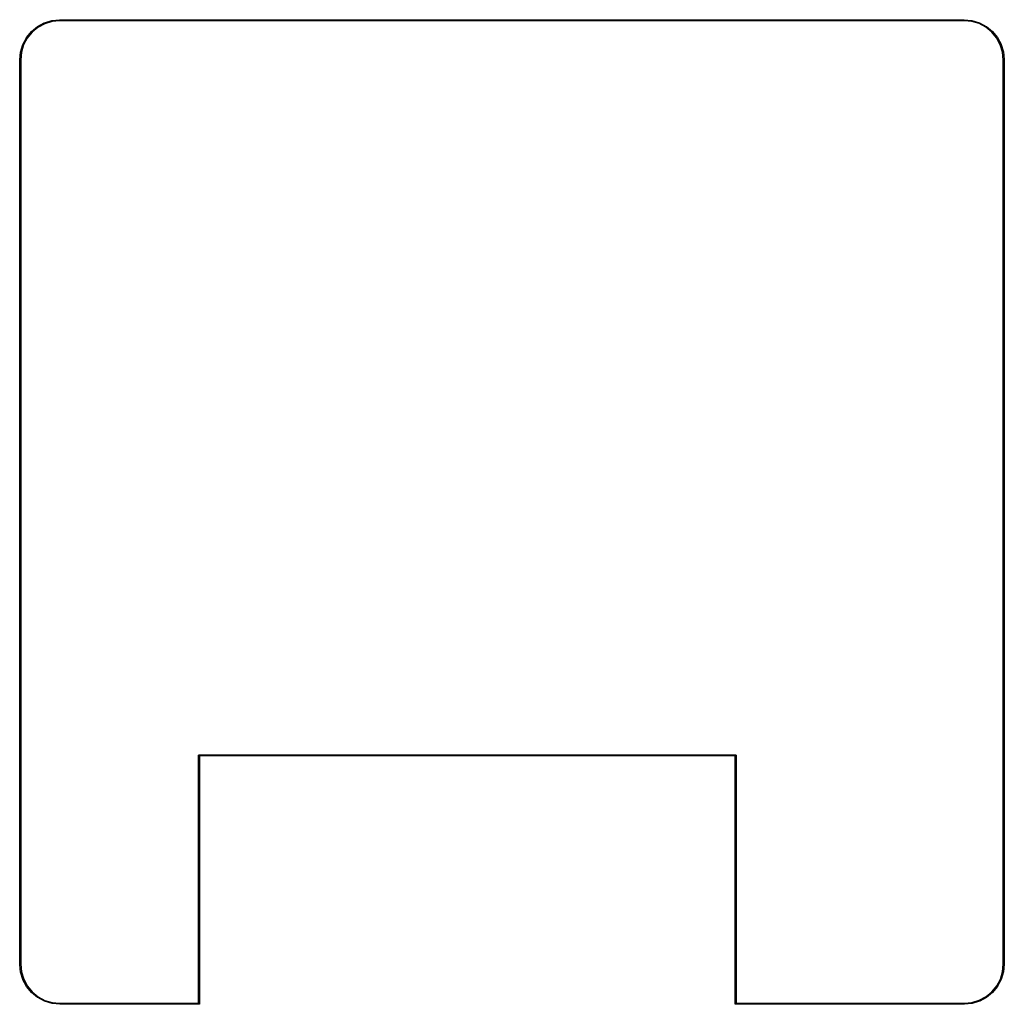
# Model space of a CAD drawing. Extents: x 0 to 3.9, y 0 to 3.9.
import ezdxf

# ---------------------------------------------------------------- set-up
doc = ezdxf.new("R2010")
doc.units = 0
doc.header["$MEASUREMENT"] = 0
doc.layers.add('BLACK', color=7, linetype='CONTINUOUS')

msp = doc.modelspace()

# ---------------------------------------------------------------- linework, layer by layer
at = {"layer": 'BLACK', "linetype": 'CONTINUOUS'}
for p, q in [((0.0445, 3.8526), (0.0682, 3.8722)), ((0.0705, 3.8691), (0.0471, 3.8497)), ((0.0682, 3.8722), (0.0682, 3.8723)), ((0.0682, 3.8723), (0.0683, 3.8723)), ((0.0682, 3.8722), (0.0682, 3.8722)), ((0.0682, 3.8722), (0.0682, 3.8722)), ((0.0683, 3.8723), (0.0685, 3.8725)), ((0.0685, 3.8725), (0.0955, 3.8871)), ((0.0972, 3.8835), (0.0705, 3.8691)), ((0.0955, 3.8871), (0.0955, 3.8871)), ((0.0955, 3.8871), (0.0955, 3.8871)), ((0.0955, 3.8871), (0.0955, 3.8871)), ((0.0955, 3.8871), (0.0957, 3.8871)), ((0.0957, 3.8871), (0.0959, 3.8872)), ((0.0959, 3.8872), (0.1252, 3.8963)), ((0.1262, 3.8925), (0.0972, 3.8835)), ((0.1252, 3.8963), (0.1253, 3.8963)), ((0.1253, 3.8963), (0.1254, 3.8963)), ((0.1254, 3.8963), (0.1256, 3.8964)), ((0.1256, 3.8964), (0.1562, 3.8996)), ((0.1565, 3.8957), (0.1262, 3.8925)), ((0.1562, 3.8996), (0.1562, 3.8996)), ((0.1562, 3.8996), (0.1563, 3.8996)), ((0.1563, 3.8996), (0.1564, 3.8996)), ((0.1564, 3.8996), (0.1574, 3.8996)), ((0.1575, 3.8957), (0.1565, 3.8957)), ((0.1574, 3.8996), (0.1574, 3.8996)), ((0.1574, 3.8996), (3.7403, 3.8996)), ((3.7401, 3.8957), (0.1575, 3.8957)), ((3.7704, 3.8927), (3.7401, 3.8957)), ((3.7403, 3.8996), (3.7403, 3.8996)), ((3.7403, 3.8996), (3.7403, 3.8996)), ((3.7403, 3.8996), (3.7709, 3.8966)), ((3.7994, 3.8839), (3.7704, 3.8927)), ((3.7709, 3.8966), (3.7709, 3.8966)), ((3.7709, 3.8966), (3.7709, 3.8966)), ((3.7709, 3.8966), (3.771, 3.8966)), ((3.771, 3.8966), (3.7711, 3.8966)), ((3.7711, 3.8966), (3.7713, 3.8965)), ((3.7713, 3.8965), (3.8007, 3.8876)), ((3.8262, 3.8697), (3.7994, 3.8839)), ((3.8007, 3.8876), (3.8008, 3.8876)), ((3.8008, 3.8876), (3.8009, 3.8876)), ((3.8009, 3.8876), (3.8011, 3.8875)), ((3.8011, 3.8875), (3.8282, 3.8731)), ((3.8497, 3.8505), (3.8262, 3.8697)), ((3.8282, 3.8731), (3.8282, 3.8731)), ((3.8282, 3.8731), (3.8283, 3.8731)), ((3.8283, 3.8731), (3.8284, 3.8729)), ((3.8284, 3.8729), (3.8285, 3.8729)), ((3.8285, 3.8729), (3.8524, 3.8534)), ((0.0101, 3.8011), (0.0246, 3.8282)), ((0.028, 3.8262), (0.0137, 3.7994)), ((0.0246, 3.8283), (0.0247, 3.8284)), ((0.0246, 3.8282), (0.0246, 3.8283)), ((0.0247, 3.8284), (0.0248, 3.8285)), ((0.0248, 3.8285), (0.0442, 3.8524)), ((0.0471, 3.8497), (0.028, 3.8262)), ((0.0442, 3.8524), (0.0444, 3.8525)), ((0.0442, 3.8524), (0.0442, 3.8524)), ((0.0444, 3.8525), (0.0445, 3.8526)), ((3.8691, 3.8271), (3.8497, 3.8505)), ((3.8524, 3.8534), (3.8524, 3.8534)), ((3.8524, 3.8534), (3.8525, 3.8533)), ((3.8525, 3.8533), (3.8526, 3.8532)), ((3.8526, 3.8532), (3.8722, 3.8295)), ((3.8835, 3.8004), (3.8691, 3.8271)), ((3.8722, 3.8295), (3.8722, 3.8295)), ((3.8722, 3.8295), (3.8722, 3.8295)), ((3.8722, 3.8295), (3.8723, 3.8295)), ((3.8723, 3.8295), (3.8723, 3.8293)), ((3.8723, 3.8293), (3.8725, 3.8292)), ((3.8725, 3.8292), (3.8871, 3.8021)), ((0.0011, 3.7713), (0.01, 3.8007)), ((0.0137, 3.7994), (0.0049, 3.7704)), ((0.01, 3.8008), (0.0101, 3.8009)), ((0.01, 3.8007), (0.01, 3.8008)), ((0.0101, 3.8009), (0.0101, 3.8011)), ((3.8925, 3.7714), (3.8835, 3.8004)), ((3.8871, 3.8021), (3.8871, 3.8021)), ((3.8871, 3.8021), (3.8871, 3.8021)), ((3.8871, 3.8021), (3.8871, 3.8021)), ((3.8871, 3.8021), (3.8871, 3.8019)), ((3.8871, 3.8019), (3.8872, 3.8018)), ((3.8872, 3.8018), (3.8963, 3.7724)), ((-0.002, 3.7403), (0.001, 3.7709)), ((0.001, 3.771), (0.0011, 3.7711)), ((0.001, 3.7709), (0.001, 3.771)), ((0.001, 3.7709), (0.001, 3.7709)), ((0.001, 3.7709), (0.001, 3.7709)), ((0.0011, 3.7711), (0.0011, 3.7713)), ((0.0049, 3.7704), (0.002, 3.7401)), ((3.8957, 3.7412), (3.8925, 3.7714)), ((3.8963, 3.7724), (3.8963, 3.7724)), ((3.8963, 3.7724), (3.8963, 3.7722)), ((3.8963, 3.7722), (3.8964, 3.772)), ((3.8964, 3.772), (3.8996, 3.7415)), ((-0.002, 0.1575), (-0.002, 3.7403)), ((-0.002, 3.7403), (-0.002, 3.7403)), ((0.002, 3.7401), (0.002, 0.1575)), ((3.8957, 3.7401), (3.8957, 3.7412)), ((3.8957, 0.1576), (3.8957, 3.7401)), ((3.8957, 3.7401), (3.8957, 3.7401)), ((3.8996, 3.7415), (3.8996, 3.7414)), ((3.8996, 3.7414), (3.8996, 3.7414)), ((3.8996, 3.7414), (3.8996, 3.7413)), ((3.8996, 3.7413), (3.8996, 3.7403)), ((3.8996, 3.7403), (3.8996, 3.7403)), ((3.8996, 3.7403), (3.8996, 0.1574)), ((0.7067, 0.9846), (0.7068, 0.985)), ((0.7067, 0.9843), (0.7067, 0.9846)), ((0.7067, 0.9842), (0.7067, 0.9843)), ((0.7067, 0.002), (0.7067, 0.9842)), ((0.7068, 0.985), (0.707, 0.9854)), ((0.707, 0.9854), (0.7073, 0.9857)), ((0.7073, 0.9857), (0.7076, 0.9859)), ((0.7076, 0.9859), (0.7079, 0.9861)), ((0.7079, 0.9861), (0.7083, 0.9862)), ((0.7083, 0.9862), (0.7086, 0.9862)), ((0.7086, 0.9862), (0.7087, 0.9862)), ((0.7087, 0.9862), (0.7088, 0.9862)), ((0.7088, 0.9862), (2.8346, 0.9862)), ((2.8327, 0.9823), (0.7106, 0.9823)), ((0.7106, 0.9823), (0.7106, 0.0001)), ((2.8327, 0.0001), (2.8327, 0.9823)), ((2.8346, 0.9862), (2.8346, 0.9862)), ((2.8346, 0.9862), (2.8347, 0.9862)), ((2.8347, 0.9862), (2.835, 0.9862)), ((2.835, 0.9862), (2.8354, 0.9861)), ((2.8354, 0.9861), (2.8357, 0.9859)), ((2.8357, 0.9859), (2.836, 0.9857)), ((2.836, 0.9857), (2.8363, 0.9854)), ((2.8363, 0.9854), (2.8365, 0.985)), ((2.8365, 0.985), (2.8366, 0.9846)), ((2.8366, 0.9846), (2.8366, 0.9843)), ((2.8366, 0.9843), (2.8366, 0.9842)), ((2.8366, 0.9842), (2.8366, 0.002)), ((-0.002, 0.1574), (-0.002, 0.1575)), ((-0.002, 0.1575), (-0.002, 0.1575)), ((-0.002, 0.1575), (-0.002, 0.1575)), ((-0.002, 0.1564), (-0.002, 0.1574)), ((-0.002, 0.1574), (-0.002, 0.1574)), ((-0.002, 0.1563), (-0.002, 0.1564)), ((-0.002, 0.1562), (-0.002, 0.1563)), ((0.0013, 0.1256), (-0.002, 0.1562)), ((-0.002, 0.1562), (-0.002, 0.1562)), ((0.002, 0.1575), (0.002, 0.1565)), ((0.002, 0.1565), (0.0052, 0.1262)), ((3.8927, 0.1273), (3.8957, 0.1576)), ((3.8996, 0.1573), (3.8966, 0.1267)), ((3.8996, 0.1574), (3.8996, 0.1573)), ((3.8996, 0.1573), (3.8996, 0.1573)), ((0.0013, 0.1254), (0.0013, 0.1256)), ((0.0013, 0.1253), (0.0013, 0.1254)), ((0.0013, 0.1252), (0.0013, 0.1253)), ((0.0104, 0.0959), (0.0013, 0.1252)), ((0.0052, 0.1262), (0.0141, 0.0972)), ((3.8839, 0.0982), (3.8927, 0.1273)), ((3.8965, 0.1263), (3.8876, 0.0969)), ((3.8966, 0.1265), (3.8965, 0.1263)), ((3.8966, 0.1267), (3.8966, 0.1267)), ((3.8966, 0.1267), (3.8966, 0.1267)), ((3.8966, 0.1267), (3.8966, 0.1267)), ((3.8966, 0.1267), (3.8966, 0.1265)), ((0.0105, 0.0957), (0.0104, 0.0959)), ((0.0106, 0.0955), (0.0105, 0.0957)), ((0.0252, 0.0685), (0.0106, 0.0955)), ((0.0106, 0.0955), (0.0106, 0.0955)), ((0.0106, 0.0955), (0.0106, 0.0955)), ((0.0106, 0.0955), (0.0106, 0.0955)), ((0.0141, 0.0972), (0.0286, 0.0705)), ((3.8697, 0.0714), (3.8839, 0.0982)), ((3.8875, 0.0965), (3.8731, 0.0694)), ((3.8876, 0.0967), (3.8875, 0.0965)), ((3.8876, 0.0969), (3.8876, 0.0969)), ((3.8876, 0.0969), (3.8876, 0.0969)), ((3.8876, 0.0969), (3.8876, 0.0969)), ((3.8876, 0.0969), (3.8876, 0.0967)), ((0.0253, 0.0683), (0.0252, 0.0685)), ((0.0254, 0.0682), (0.0253, 0.0683)), ((0.045, 0.0445), (0.0254, 0.0682)), ((0.0254, 0.0682), (0.0254, 0.0682)), ((0.0286, 0.0705), (0.0479, 0.0471)), ((0.0451, 0.0444), (0.045, 0.0445)), ((0.0452, 0.0442), (0.0451, 0.0444)), ((0.0453, 0.0442), (0.0452, 0.0442)), ((0.0691, 0.0248), (0.0453, 0.0442)), ((0.0453, 0.0442), (0.0453, 0.0442)), ((0.0453, 0.0442), (0.0453, 0.0442)), ((0.0479, 0.0471), (0.0714, 0.028)), ((3.8271, 0.0286), (3.8505, 0.0479)), ((3.8532, 0.045), (3.8295, 0.0254)), ((3.8505, 0.0479), (3.8697, 0.0714)), ((3.8533, 0.0451), (3.8532, 0.045)), ((3.8534, 0.0452), (3.8533, 0.0451)), ((3.8729, 0.0691), (3.8534, 0.0453)), ((3.8534, 0.0453), (3.8534, 0.0453)), ((3.8534, 0.0453), (3.8534, 0.0453)), ((3.8534, 0.0453), (3.8534, 0.0452)), ((3.8731, 0.0694), (3.8729, 0.0692)), ((3.8729, 0.0692), (3.8729, 0.0691)), ((3.8731, 0.0694), (3.8731, 0.0694)), ((0.0692, 0.0247), (0.0691, 0.0248)), ((0.0694, 0.0246), (0.0692, 0.0247)), ((0.0965, 0.0101), (0.0694, 0.0246)), ((0.0694, 0.0246), (0.0694, 0.0246)), ((0.0714, 0.028), (0.0982, 0.0137)), ((0.0967, 0.0101), (0.0965, 0.0101)), ((0.0969, 0.01), (0.0967, 0.0101)), ((0.1263, 0.0011), (0.0969, 0.01)), ((0.0969, 0.01), (0.0969, 0.01)), ((0.0969, 0.01), (0.0969, 0.01)), ((0.0969, 0.01), (0.0969, 0.01)), ((0.0982, 0.0137), (0.1273, 0.0049)), ((0.1265, 0.0011), (0.1263, 0.0011)), ((0.1267, 0.001), (0.1265, 0.0011)), ((0.1573, -0.002), (0.1267, 0.001)), ((0.1267, 0.001), (0.1267, 0.001)), ((0.1267, 0.001), (0.1267, 0.001)), ((0.1267, 0.001), (0.1267, 0.001)), ((0.1273, 0.0049), (0.1576, 0.002)), ((0.1576, 0.002), (0.7067, 0.002)), ((0.7106, 0.0001), (0.7106, 0)), ((0.7106, 0), (0.7106, -0.0004)), ((2.8327, 0), (2.8327, 0.0001)), ((2.8327, -0.0004), (2.8327, 0)), ((2.8366, 0.002), (3.7401, 0.002)), ((3.7401, 0.002), (3.7412, 0.002)), ((3.7412, 0.002), (3.7714, 0.0052)), ((3.772, 0.0013), (3.7415, -0.002)), ((3.7714, 0.0052), (3.8004, 0.0141)), ((3.7722, 0.0013), (3.772, 0.0013)), ((3.7724, 0.0013), (3.7722, 0.0013)), ((3.8018, 0.0104), (3.7724, 0.0013)), ((3.7724, 0.0013), (3.7724, 0.0013)), ((3.7724, 0.0013), (3.7724, 0.0013)), ((3.8004, 0.0141), (3.8271, 0.0286)), ((3.8019, 0.0105), (3.8018, 0.0104)), ((3.8021, 0.0106), (3.8019, 0.0105)), ((3.8292, 0.0252), (3.8021, 0.0106)), ((3.8021, 0.0106), (3.8021, 0.0106)), ((3.8021, 0.0106), (3.8021, 0.0106)), ((3.8021, 0.0106), (3.8021, 0.0106)), ((3.8293, 0.0253), (3.8292, 0.0252)), ((3.8295, 0.0254), (3.8293, 0.0253)), ((3.8295, 0.0254), (3.8295, 0.0254)), ((0.1574, -0.002), (0.1573, -0.002)), ((0.1573, -0.002), (0.1573, -0.002)), ((0.7086, -0.002), (0.1574, -0.002)), ((0.7087, -0.002), (0.7086, -0.002)), ((0.7088, -0.002), (0.7087, -0.002)), ((0.709, -0.0019), (0.7088, -0.002)), ((0.7094, -0.0018), (0.709, -0.0019)), ((0.7098, -0.0016), (0.7094, -0.0018)), ((0.7101, -0.0014), (0.7098, -0.0016)), ((0.7103, -0.0011), (0.7101, -0.0014)), ((0.7105, -0.0008), (0.7103, -0.0011)), ((0.7106, -0.0004), (0.7105, -0.0008)), ((2.8328, -0.0008), (2.8327, -0.0004)), ((2.833, -0.0011), (2.8328, -0.0008)), ((2.8333, -0.0014), (2.833, -0.0011)), ((2.8335, -0.0016), (2.8333, -0.0014)), ((2.8339, -0.0018), (2.8335, -0.0016)), ((2.8343, -0.0019), (2.8339, -0.0018)), ((2.8346, -0.002), (2.8343, -0.0019)), ((2.8347, -0.002), (2.8346, -0.002)), ((2.8346, -0.002), (2.8346, -0.002)), ((3.7403, -0.002), (2.8347, -0.002)), ((3.7413, -0.002), (3.7403, -0.002)), ((3.7403, -0.002), (3.7403, -0.002)), ((3.7414, -0.002), (3.7413, -0.002)), ((3.7415, -0.002), (3.7414, -0.002)), ((3.7414, -0.002), (3.7414, -0.002))]:
    msp.add_line(p, q, dxfattribs=at)

doc.saveas('drawing.dxf')
